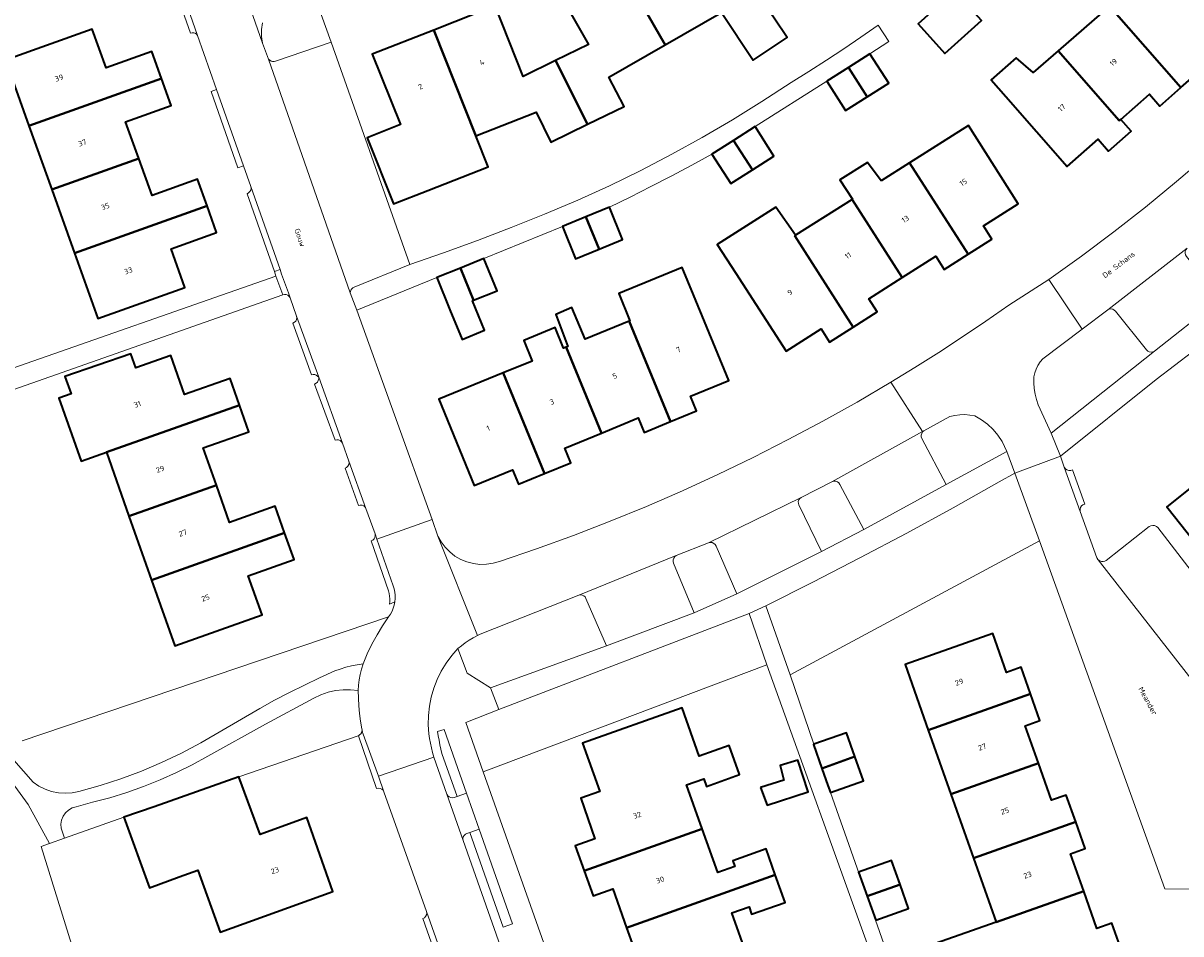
# Model space of a CAD drawing. Header units: metres. Extents: x 229229 to 231729, y 593167 to 595667.
# Tile 146 of 256: x 230780 to 230877, y 593669 to 593746. Entities that reach past the tile are written whole.
import ezdxf
from ezdxf.enums import TextEntityAlignment as Align

# ---------------------------------------------------------------- set-up
doc = ezdxf.new("R2010")
doc.units = ezdxf.units.M
for name, color, linetype, lineweight in [('B-WE-GR-GROENVOORZIENING-GV', 80, 'Continuous', 18), ('B-WE-OG-BEBOUWING-GV', 7, 'Continuous', 35), ('B-WE-OG-BEBOUWING-T18', 10, 'Continuous', 18), ('B-WE-OG-TERREIN_ERF-GV', 7, 'Continuous', 18), ('B-WE-OG-TOPOGRAFIE-T18', 10, 'Continuous', 18), ('B-WE-VH-VERHARDING_GESLOTEN-GV', 252, 'Continuous', 18), ('B-WE-VH-VERHARDING_OPEN-GV', 252, 'Continuous', 18), ('B-WE-VH-VERHARDING_TEGEL-GV', 252, 'Continuous', 18)]:
    doc.layers.add(name, color=color, linetype=linetype, lineweight=lineweight)
doc.styles.add('NLCS-ISO-M250-T18', font='NLCS-ISO.ttf', dxfattribs={"height": 0.45})

msp = doc.modelspace()

# ---------------------------------------------------------------- linework, layer by layer
at = {"layer": 'B-WE-GR-GROENVOORZIENING-GV'}
for points in [[(230799.646, 593745.928), (230799.571, 593745.357), (230799.572, 593744.781), (230799.647, 593744.21), (230800.16, 593742.861), (230800.252, 593742.772), (230800.363, 593742.709), (230800.487, 593742.675), (230800.615, 593742.674), (230800.739, 593742.705), (230805.41, 593744.301), (230804.196, 593747.61)], [(230776.918, 593686.085), (230780.393, 593682.144), (230780.875, 593681.823), (230781.394, 593681.567), (230781.941, 593681.381), (230782.509, 593681.266), (230783.086, 593681.225), (230783.664, 593681.259), (230784.232, 593681.367), (230786.007, 593681.864), (230787.758, 593682.435), (230789.484, 593683.081), (230791.181, 593683.799), (230792.846, 593684.59), (230794.475, 593685.45), (230799.425, 593688.348), (230800.657, 593689.025), (230801.901, 593689.678), (230803.158, 593690.306), (230804.427, 593690.91), (230805.707, 593691.49), (230806.171, 593691.654), (230806.641, 593691.796), (230807.118, 593691.916), (230807.6, 593692.014), (230808.086, 593692.09), (230808.437, 593692.919), (230808.827, 593693.73), (230809.255, 593694.521), (230809.721, 593695.291), (230810.224, 593696.038), (230779.466, 593685.63)], [(230803.435, 593604.876), (230802.008, 593609.345), (230781.08, 593676.75), (230781.758, 593676.99), (230779.989, 593680.288), (230777.484, 593683.675)]]:
    msp.add_lwpolyline(points, dxfattribs=at)
for points in [[(230874.502, 593718.341), (230874.37, 593718.275), (230874.223, 593718.253), (230874.077, 593718.278), (230873.946, 593718.346), (230873.842, 593718.451), (230871.237, 593721.693), (230871.135, 593721.797), (230871.006, 593721.865), (230870.862, 593721.891), (230870.718, 593721.872), (230870.586, 593721.81), (230868.443, 593720.196), (230865.129, 593717.702), (230864.908, 593717.438), (230864.721, 593717.149), (230864.57, 593716.839), (230864.458, 593716.514), (230864.385, 593716.177), (230864.378, 593715.697), (230864.412, 593715.218), (230864.487, 593714.744), (230864.602, 593714.278), (230864.756, 593713.824), (230865.84, 593711.459)], [(230859.435, 593712.901), (230859.019, 593712.982), (230858.597, 593713.018), (230858.173, 593713.007), (230857.753, 593712.95), (230857.342, 593712.847), (230855.157, 593711.653), (230855.047, 593711.56), (230854.971, 593711.438), (230854.934, 593711.298), (230854.941, 593711.154), (230854.991, 593711.019), (230857.016, 593707.142), (230862.118, 593709.909), (230861.72, 593710.761), (230861.372, 593711.292), (230860.964, 593711.779), (230860.5, 593712.213), (230859.988, 593712.589)], [(230864.862, 593702.417), (230862.787, 593708.098), (230861.48, 593707.372), (230857.61, 593705.195), (230853.714, 593703.064), (230849.793, 593700.979), (230845.848, 593698.941), (230841.879, 593696.949), (230843.934, 593691.164)], [(230848.11, 593707.156), (230848.018, 593707.28), (230847.892, 593707.37), (230847.745, 593707.418), (230847.59, 593707.418), (230847.443, 593707.37), (230844.853, 593706.068), (230844.738, 593705.976), (230844.656, 593705.854), (230844.616, 593705.712), (230844.622, 593705.565), (230844.672, 593705.427), (230846.557, 593701.513), (230850.108, 593703.359)], [(230837.713, 593701.98), (230837.631, 593702.109), (230837.514, 593702.207), (230837.372, 593702.265), (230837.22, 593702.278), (230837.071, 593702.244), (230834.375, 593701.178), (230834.25, 593701.095), (230834.157, 593700.976), (230834.105, 593700.835), (230834.1, 593700.684), (230834.143, 593700.54), (230835.876, 593696.375), (230839.469, 593697.973)], [(230826.787, 593697.575), (230826.716, 593697.702), (230826.61, 593697.802), (230826.478, 593697.865), (230826.334, 593697.885), (230826.19, 593697.86), (230817.912, 593694.576), (230817.684, 593694.464), (230817.335, 593694.275), (230816.995, 593694.07), (230816.665, 593693.85), (230816.346, 593693.614), (230816.038, 593693.363), (230816.812, 593691.319), (230818.781, 593690.087), (230828.512, 593693.603)], [(230819.489, 593688.244), (230816.708, 593687.175), (230818.175, 593683.026), (230841.978, 593691.999), (230840.481, 593696.315)], [(230807.666, 593686.047), (230807.688, 593686.055), (230807.797, 593686.115), (230807.887, 593686.199), (230807.955, 593686.304), (230807.994, 593686.421), (230808.003, 593686.545), (230807.991, 593686.631), (230807.877, 593687.267), (230807.789, 593687.907), (230807.726, 593688.551), (230807.688, 593689.196), (230807.675, 593689.842), (230807.04, 593689.911), (230806.402, 593689.909), (230805.767, 593689.837), (230805.144, 593689.696), (230804.541, 593689.486), (230803.965, 593689.211), (230799.894, 593687.023), (230795.057, 593684.345), (230793.75, 593683.62), (230792.414, 593682.951), (230791.052, 593682.338), (230789.664, 593681.783), (230788.255, 593681.286), (230786.826, 593680.849), (230785.38, 593680.472), (230783.991, 593680.09), (230783.658, 593679.987), (230783.357, 593679.813), (230783.101, 593679.577), (230782.903, 593679.29), (230782.774, 593678.967), (230782.719, 593678.623), (230782.742, 593678.276), (230783.017, 593677.436), (230788.019, 593679.206), (230790.55, 593680.09), (230797.66, 593682.6)], [(230814.903, 593686.585), (230814.336, 593686.416), (230814.395, 593686.042), (230814.462, 593685.67), (230814.536, 593685.299), (230814.617, 593684.93), (230814.705, 593684.562), (230815.975, 593680.959), (230816.777, 593681.242)], [(230820.633, 593670.251), (230817.839, 593678.216), (230817.04, 593677.935), (230819.844, 593669.974)]]:
    msp.add_lwpolyline(points, close=True, dxfattribs=at)
at = {"layer": 'B-WE-OG-BEBOUWING-GV'}
for points in [[(230833.43, 593744.06), (230838.16, 593746.77), (230840.83, 593742.77), (230843.68, 593744.68), (230842.6, 593746.3), (230839.2, 593751.21), (230836.65, 593749.55), (230833.5, 593755.09), (230828.68, 593752.36)], [(230826.92, 593737.4), (230830, 593738.9), (230828.7, 593741.35), (230833.43, 593744.06), (230828.68, 593752.36), (230823.86, 593749.62), (230827, 593744.09), (230824.25, 593742.75)], [(230870.741, 593747.323), (230876.721, 593740.486), (230878.5, 593742.05), (230877.63, 593743.04), (230880.23, 593745.34), (230875.15, 593751.17)], [(230857.334, 593748.234), (230854.678, 593745.839), (230856.922, 593743.349), (230859.998, 593746.122), (230857.754, 593748.612)], [(230814.02, 593745.3), (230817.56, 593736.42), (230822.62, 593738.41), (230823.85, 593735.89), (230826.92, 593737.4), (230824.25, 593742.75), (230821.51, 593741.41), (230819.18, 593747.33)], [(230876.721, 593740.486), (230870.741, 593747.323), (230866.438, 593743.567), (230871.556, 593737.701), (230871.68, 593737.81), (230874.08, 593739.92), (230874.95, 593738.93)], [(230780.039, 593737.269), (230791.16, 593741.246), (230790.35, 593743.51), (230786.52, 593742.13), (230785.36, 593745.39), (230778.07, 593742.79)], [(230817.56, 593736.42), (230814.02, 593745.3), (230808.86, 593743.27), (230811.22, 593737.37), (230808.42, 593736.26), (230810.64, 593730.71), (230813.52, 593731.84), (230818.578, 593733.824)], [(230850.63, 593743.32), (230848.824, 593742.173), (230850.399, 593739.709), (230852.2, 593740.85)], [(230862.03, 593739.72), (230867.17, 593733.85), (230869.79, 593736.15), (230870.66, 593735.15), (230872.56, 593736.82), (230871.68, 593737.81), (230871.556, 593737.701), (230866.438, 593743.567), (230864.334, 593741.731), (230862.905, 593742.987), (230860.795, 593741.124)], [(230847.01, 593741.02), (230848.57, 593738.55), (230850.399, 593739.709), (230848.824, 593742.173)], [(230781.952, 593731.907), (230789.254, 593734.518), (230788.14, 593737.61), (230791.97, 593738.98), (230791.16, 593741.246), (230780.039, 593737.269)], [(230839.185, 593736.045), (230840.761, 593733.584), (230842.57, 593734.73), (230841, 593737.2)], [(230858.86, 593726.488), (230860.86, 593727.76), (230860.16, 593728.86), (230863.08, 593730.73), (230858.9, 593737.28), (230853.957, 593734.145)], [(230840.761, 593733.584), (230839.185, 593736.045), (230837.37, 593734.89), (230838.94, 593732.43)], [(230789.254, 593734.518), (230781.952, 593731.907), (230783.854, 593726.574), (230794.99, 593730.554), (230794.19, 593732.79), (230790.37, 593731.42)], [(230851.576, 593732.635), (230850.427, 593734.192), (230848.112, 593732.737), (230849.161, 593731.103), (230849.132, 593731.085), (230853.335, 593724.529), (230856.15, 593726.32), (230856.85, 593725.21), (230858.86, 593726.488), (230853.957, 593734.145)], [(230844.392, 593728.079), (230844.315, 593728.03), (230849.23, 593720.372), (230851.24, 593721.65), (230850.54, 593722.75), (230853.335, 593724.529), (230849.132, 593731.085)], [(230783.854, 593726.574), (230785.81, 593721.09), (230793.13, 593723.7), (230791.97, 593726.95), (230795.79, 593728.32), (230794.99, 593730.554)], [(230826.79, 593729.627), (230827.904, 593726.923), (230829.86, 593727.72), (230828.76, 593730.43)], [(230849.23, 593720.372), (230844.315, 593728.03), (230844.392, 593728.079), (230842.716, 593730.439), (230837.801, 593727.31), (230839.38, 593724.9), (230843.59, 593718.34), (230846.53, 593720.21), (230847.23, 593719.1)], [(230827.904, 593726.923), (230826.79, 593729.627), (230824.81, 593728.82), (230825.91, 593726.11)], [(230816.25, 593725.325), (230817.356, 593722.615), (230819.33, 593723.42), (230818.23, 593726.13)], [(230817.356, 593722.615), (230816.25, 593725.325), (230814.27, 593724.52), (230815.38, 593721.81), (230816.39, 593719.336), (230818.286, 593720.109), (230817.277, 593722.583)], [(230835.82, 593723.07), (230834.881, 593725.36), (230829.548, 593723.173), (230830.487, 593720.882), (230830.411, 593720.851), (230833.885, 593712.432), (230836.08, 593713.34), (230835.58, 593714.56), (230838.79, 593715.89)], [(230825.12, 593718.681), (230828.094, 593711.472), (230831.17, 593712.74), (230831.68, 593711.52), (230833.885, 593712.432), (230830.411, 593720.851), (230826.731, 593719.342), (230825.601, 593722.004), (230824.252, 593721.423), (230825.281, 593718.747)], [(230828.094, 593711.472), (230825.12, 593718.681), (230824.915, 593718.597), (230824.198, 593720.344), (230821.591, 593719.245), (230822.275, 593717.514), (230819.845, 593716.517), (230823.32, 593708.073), (230825.52, 593708.98), (230825.01, 593710.2)], [(230786.548, 593709.856), (230797.722, 593713.809), (230796.93, 593716.06), (230793.09, 593714.71), (230791.94, 593717.97), (230789.024, 593716.941), (230788.605, 593718.114), (230783.058, 593716.229), (230783.575, 593714.772), (230782.549, 593714.41), (230784.42, 593709.105)], [(230819.845, 593716.517), (230814.44, 593714.3), (230817.42, 593707.06), (230820.63, 593708.39), (230821.13, 593707.17), (230823.32, 593708.073)], [(230797.722, 593713.809), (230786.548, 593709.856), (230788.438, 593704.495), (230795.776, 593707.093), (230794.67, 593710.22), (230798.51, 593711.57)], [(230885.552, 593702.059), (230880.108, 593708.909), (230875.54, 593705.27), (230880.97, 593698.41)], [(230801.5, 593703.081), (230800.71, 593705.32), (230796.88, 593703.97), (230795.776, 593707.093), (230788.438, 593704.495), (230790.333, 593699.122)], [(230790.333, 593699.122), (230792.28, 593693.6), (230799.61, 593696.2), (230798.45, 593699.48), (230802.29, 593700.84), (230801.5, 593703.081)], [(230864.109, 593689.564), (230863.32, 593691.8), (230862.08, 593691.36), (230860.93, 593694.64), (230853.58, 593692.03), (230855.527, 593686.523)], [(230857.424, 593681.157), (230864.774, 593683.758), (230863.67, 593686.88), (230864.9, 593687.32), (230864.109, 593689.564), (230855.527, 593686.523)], [(230826.643, 593674.717), (230836.55, 593678.245), (230835.24, 593681.92), (230836.68, 593682.43), (230836.9, 593681.8), (230839.69, 593682.79), (230838.82, 593685.23), (230836.298, 593684.334), (230834.86, 593688.381), (230826.512, 593685.415), (230827.95, 593681.368), (230826.35, 593680.8), (230827.55, 593677.4), (230825.9, 593676.82)], [(230846.593, 593683.308), (230849.358, 593684.303), (230848.647, 593686.303), (230845.921, 593685.337), (230845.878, 593685.322)], [(230847.1, 593681.882), (230847.31, 593681.29), (230850.08, 593682.27), (230849.358, 593684.303), (230846.593, 593683.308)], [(230841.429, 593681.711), (230841.994, 593680.213), (230845.443, 593681.339), (230844.584, 593683.998), (230843.087, 593683.555), (230843.411, 593682.333)], [(230857.424, 593681.157), (230859.323, 593675.782), (230867.905, 593678.816), (230867.11, 593681.06), (230865.88, 593680.63), (230864.774, 593683.758)], [(230790.55, 593680.09), (230788.019, 593679.206), (230790.148, 593673.274), (230792.65, 593674.2), (230794.23, 593674.77), (230796.09, 593669.57), (230805.56, 593672.96), (230803.36, 593679.18), (230799.44, 593677.75), (230797.66, 593682.6)], [(230830.202, 593669.919), (230842.686, 593674.377), (230841.914, 593676.549), (230839.121, 593675.556), (230839.29, 593675.08), (230837.86, 593674.57), (230836.55, 593678.245), (230826.643, 593674.717), (230827.39, 593672.6), (230829.04, 593673.19)], [(230859.323, 593675.782), (230861.227, 593670.398), (230868.577, 593672.993), (230867.47, 593676.14), (230868.7, 593676.57), (230867.905, 593678.816)], [(230850.399, 593672.568), (230853.16, 593673.56), (230852.45, 593675.58), (230849.68, 593674.6)], [(230840.354, 593667.488), (230839.04, 593671.18), (230840.48, 593671.69), (230840.7, 593671.06), (230843.51, 593672.06), (230842.686, 593674.377), (230830.202, 593669.919), (230831.36, 593666.66), (230829.72, 593666.08), (230830.47, 593663.97)], [(230853.16, 593673.56), (230850.399, 593672.568), (230851.11, 593670.56), (230853.87, 593671.54)], [(230868.577, 593672.993), (230861.227, 593670.398), (230854.063, 593667.866), (230855.143, 593664.811), (230862.307, 593667.342), (230863.17, 593664.9), (230871.78, 593667.96), (230870.92, 593670.3), (230869.68, 593669.86)]]:
    msp.add_lwpolyline(points, close=True, dxfattribs=at)
at = {"layer": 'B-WE-OG-TERREIN_ERF-GV'}
for points in [[(230875.15, 593751.17), (230880.23, 593745.34), (230877.63, 593743.04), (230878.5, 593742.05), (230876.721, 593740.486), (230874.95, 593738.93), (230874.08, 593739.92), (230871.68, 593737.81), (230872.56, 593736.82), (230870.66, 593735.15), (230869.79, 593736.15), (230867.17, 593733.85), (230862.03, 593739.72), (230860.795, 593741.124), (230862.905, 593742.987), (230864.334, 593741.731), (230866.438, 593743.567), (230870.741, 593747.323)], [(230778.07, 593742.79), (230785.36, 593745.39), (230786.52, 593742.13), (230790.35, 593743.51), (230791.16, 593741.246), (230791.97, 593738.98), (230788.14, 593737.61), (230789.254, 593734.518), (230790.37, 593731.42), (230794.19, 593732.79), (230794.99, 593730.554), (230795.79, 593728.32), (230791.97, 593726.95), (230793.13, 593723.7), (230785.81, 593721.09), (230783.854, 593726.574), (230781.952, 593731.907), (230780.039, 593737.269)], [(230850.427, 593734.192), (230851.576, 593732.635), (230853.957, 593734.145), (230858.9, 593737.28), (230863.08, 593730.73), (230860.16, 593728.86), (230860.86, 593727.76), (230858.86, 593726.488), (230856.85, 593725.21), (230856.15, 593726.32), (230853.335, 593724.529), (230850.54, 593722.75), (230851.24, 593721.65), (230849.23, 593720.372), (230847.23, 593719.1), (230846.53, 593720.21), (230843.59, 593718.34), (230839.38, 593724.9), (230837.801, 593727.31), (230842.716, 593730.439), (230844.392, 593728.079), (230849.132, 593731.085), (230849.161, 593731.103), (230848.112, 593732.737)], [(230819.845, 593716.517), (230822.275, 593717.514), (230821.591, 593719.245), (230824.198, 593720.344), (230824.915, 593718.597), (230825.12, 593718.681), (230825.281, 593718.747), (230824.252, 593721.423), (230825.601, 593722.004), (230826.731, 593719.342), (230830.411, 593720.851), (230830.487, 593720.882), (230829.548, 593723.173), (230834.881, 593725.36), (230835.82, 593723.07), (230838.79, 593715.89), (230835.58, 593714.56), (230836.08, 593713.34), (230833.885, 593712.432), (230831.68, 593711.52), (230831.17, 593712.74), (230828.094, 593711.472), (230825.01, 593710.2), (230825.52, 593708.98), (230823.32, 593708.073), (230821.13, 593707.17), (230820.63, 593708.39), (230817.42, 593707.06), (230814.44, 593714.3)], [(230899.04, 593712.8), (230894.446, 593709.142), (230892.103, 593707.276), (230893.233, 593705.731), (230891.024, 593704.045), (230889.879, 593705.505), (230885.552, 593702.059), (230880.97, 593698.41), (230875.54, 593705.27), (230880.108, 593708.909), (230884.56, 593712.455), (230889.035, 593716.019), (230893.58, 593719.64)], [(230786.548, 593709.856), (230784.42, 593709.105), (230782.549, 593714.41), (230783.575, 593714.772), (230783.058, 593716.229), (230788.605, 593718.114), (230789.024, 593716.941), (230791.94, 593717.97), (230793.09, 593714.71), (230796.93, 593716.06), (230797.722, 593713.809), (230798.51, 593711.57), (230794.67, 593710.22), (230795.776, 593707.093), (230796.88, 593703.97), (230800.71, 593705.32), (230801.5, 593703.081), (230802.29, 593700.84), (230798.45, 593699.48), (230799.61, 593696.2), (230792.28, 593693.6), (230790.333, 593699.122), (230788.438, 593704.495)], [(230841.429, 593681.711), (230843.411, 593682.333), (230843.087, 593683.555), (230844.584, 593683.998), (230845.443, 593681.339), (230841.994, 593680.213)], [(230853.16, 593673.56), (230853.87, 593671.54), (230851.11, 593670.56), (230850.399, 593672.568), (230849.68, 593674.6), (230852.45, 593675.58)]]:
    msp.add_lwpolyline(points, close=True, dxfattribs=at)
for points in [[(230842.6, 593746.3), (230843.68, 593744.68), (230840.83, 593742.77), (230838.16, 593746.77), (230833.43, 593744.06), (230828.7, 593741.35), (230830, 593738.9), (230826.92, 593737.4), (230823.85, 593735.89), (230822.62, 593738.41), (230817.56, 593736.42), (230818.578, 593733.824), (230813.52, 593731.84), (230810.64, 593730.71), (230808.42, 593736.26), (230811.22, 593737.37), (230808.86, 593743.27), (230814.02, 593745.3), (230819.18, 593747.33), (230821.51, 593741.41), (230824.25, 593742.75), (230827, 593744.09), (230823.86, 593749.62)], [(230859.998, 593746.122), (230856.922, 593743.349), (230854.678, 593745.839), (230857.334, 593748.234)], [(230777.542, 593716.528), (230800.777, 593724.654), (230800.643, 593725.035), (230798.346, 593731.569), (230798.48, 593731.634), (230798.587, 593731.738), (230798.657, 593731.869), (230798.684, 593732.015), (230798.665, 593732.163), (230798.048, 593733.917), (230797.577, 593733.751), (230795.322, 593740.16), (230795.793, 593740.326), (230794.197, 593744.863), (230794.108, 593744.963), (230793.996, 593745.036), (230793.867, 593745.074), (230793.733, 593745.076), (230793.604, 593745.041), (230792.62, 593747.839)], [(230804.196, 593747.61), (230805.41, 593744.301), (230811.997, 593725.61), (230814.849, 593726.607), (230817.686, 593727.646), (230820.507, 593728.728), (230823.312, 593729.853), (230826.099, 593731.019), (230828.761, 593732.237), (230831.392, 593733.522), (230833.99, 593734.873), (230836.553, 593736.288), (230839.079, 593737.768), (230841.567, 593739.311), (230844.016, 593740.916), (230845.5, 593741.835), (230846.971, 593742.774), (230848.43, 593743.733), (230849.875, 593744.711), (230851.308, 593745.708), (230852.211, 593744.352), (230850.63, 593743.32), (230852.2, 593740.85), (230850.399, 593739.709), (230848.57, 593738.55), (230847.01, 593741.02), (230841, 593737.2), (230842.57, 593734.73), (230840.761, 593733.584), (230838.94, 593732.43), (230837.37, 593734.89), (230835.667, 593733.961), (230833.955, 593733.05), (230832.233, 593732.158), (230830.501, 593731.285), (230828.76, 593730.43), (230829.86, 593727.72), (230827.904, 593726.923), (230825.91, 593726.11), (230824.81, 593728.82), (230818.23, 593726.13), (230819.33, 593723.42), (230817.356, 593722.615), (230817.277, 593722.583), (230818.286, 593720.109), (230816.39, 593719.336), (230815.38, 593721.81), (230814.27, 593724.52), (230807.571, 593721.78), (230813.873, 593704.207), (230814.37, 593702.821), (230814.638, 593702.331), (230814.97, 593701.882), (230815.359, 593701.481), (230815.8, 593701.138), (230816.283, 593700.857), (230816.799, 593700.645), (230817.34, 593700.505), (230817.895, 593700.439), (230818.453, 593700.449), (230819.005, 593700.535), (230819.54, 593700.695), (230822.655, 593701.755), (230825.749, 593702.877), (230828.819, 593704.063), (230831.864, 593705.31), (230834.883, 593706.62), (230837.874, 593707.99), (230840.838, 593709.422), (230843.771, 593710.913), (230846.674, 593712.463), (230849.544, 593714.073), (230852.381, 593715.74), (230854.401, 593716.975), (230856.402, 593718.24), (230858.385, 593719.534), (230860.349, 593720.857), (230862.293, 593722.208), (230865.642, 593724.371), (230868.392, 593726.332), (230871.096, 593728.355), (230873.755, 593730.438), (230876.365, 593732.581), (230878.927, 593734.782)], [(230779.466, 593685.63), (230810.224, 593696.038), (230810.382, 593696.264), (230810.516, 593696.505), (230810.624, 593696.759), (230810.705, 593697.022), (230810.759, 593697.293), (230810.315, 593697.104), (230810.334, 593697.326), (230810.334, 593697.549), (230810.316, 593697.771), (230810.279, 593697.991), (230810.224, 593698.207), (230808.764, 593702.412), (230808.9, 593702.476), (230809.009, 593702.579), (230809.081, 593702.711), (230809.108, 593702.858), (230809.088, 593703.007), (230808.328, 593705.12), (230808.25, 593705.247), (230808.136, 593705.343), (230807.998, 593705.399), (230807.85, 593705.41), (230807.705, 593705.374), (230806.573, 593708.523), (230806.707, 593708.588), (230806.815, 593708.691), (230806.885, 593708.822), (230806.911, 593708.969), (230806.891, 593709.116), (230806.353, 593710.613), (230806.275, 593710.74), (230806.161, 593710.836), (230806.023, 593710.892), (230805.875, 593710.903), (230805.73, 593710.868), (230804.022, 593715.585), (230804.146, 593715.653), (230804.247, 593715.751), (230804.32, 593715.872), (230804.359, 593716.008), (230804.362, 593716.149), (230804.272, 593716.254), (230804.158, 593716.332), (230804.028, 593716.377), (230803.89, 593716.387), (230803.755, 593716.361), (230802.193, 593720.704), (230802.327, 593720.769), (230802.434, 593720.872), (230802.505, 593721.003), (230802.531, 593721.15), (230802.511, 593721.297), (230801.966, 593722.815), (230801.888, 593722.941), (230801.775, 593723.037), (230801.638, 593723.094), (230801.49, 593723.105), (230801.346, 593723.071), (230773.739, 593713.364)], [(230877.73, 593718.313), (230874.663, 593715.962), (230866.615, 593709.514), (230866.942, 593708.606), (230867.031, 593708.467), (230867.162, 593708.367), (230867.318, 593708.317), (230867.483, 593708.323), (230867.636, 593708.384), (230868.652, 593705.51), (230868.501, 593705.453), (230868.377, 593705.35), (230868.294, 593705.212), (230868.26, 593705.054), (230868.279, 593704.894), (230869.682, 593701.001), (230869.698, 593700.961), (230869.718, 593700.922), (230869.741, 593700.886), (230869.768, 593700.851), (230869.797, 593700.819), (230869.913, 593700.731), (230870.049, 593700.681), (230870.194, 593700.672), (230870.335, 593700.705), (230870.461, 593700.777), (230874.075, 593703.612), (230874.213, 593703.688), (230874.367, 593703.718), (230874.523, 593703.699), (230874.666, 593703.632), (230874.78, 593703.524), (230886.066, 593688.861)], [(230888.028, 593673.021), (230875.373, 593673.2), (230864.862, 593702.417), (230843.934, 593691.164), (230845.921, 593685.337), (230848.647, 593686.303), (230849.358, 593684.303), (230850.08, 593682.27), (230847.31, 593681.29), (230856.76, 593654.455), (230860.48, 593655.764), (230861.807, 593652.098), (230867.325, 593653.984), (230869.902, 593646.978), (230877.67, 593647.01)], [(230854.063, 593667.866), (230861.227, 593670.398), (230859.323, 593675.782), (230857.424, 593681.157), (230855.527, 593686.523), (230853.58, 593692.03), (230860.93, 593694.64), (230862.08, 593691.36), (230863.32, 593691.8), (230864.109, 593689.564), (230864.9, 593687.32), (230863.67, 593686.88), (230864.774, 593683.758), (230865.88, 593680.63), (230867.11, 593681.06), (230867.905, 593678.816), (230868.7, 593676.57), (230867.47, 593676.14), (230868.577, 593672.993), (230869.68, 593669.86), (230870.92, 593670.3), (230871.78, 593667.96)], [(230850.666, 593667.809), (230841.978, 593691.999), (230818.175, 593683.026), (230831.979, 593643.974)], [(230831.36, 593666.66), (230830.202, 593669.919), (230829.04, 593673.19), (230827.39, 593672.6), (230826.643, 593674.717), (230825.9, 593676.82), (230827.55, 593677.4), (230826.35, 593680.8), (230827.95, 593681.368), (230826.512, 593685.415), (230834.86, 593688.381), (230836.298, 593684.334), (230838.82, 593685.23), (230839.69, 593682.79), (230836.9, 593681.8), (230836.68, 593682.43), (230835.24, 593681.92), (230836.55, 593678.245), (230837.86, 593674.57), (230839.29, 593675.08), (230839.121, 593675.556), (230841.914, 593676.549), (230842.686, 593674.377), (230843.51, 593672.06), (230840.7, 593671.06), (230840.48, 593671.69), (230839.04, 593671.18), (230840.354, 593667.488)], [(230814.521, 593666.647), (230813.106, 593670.706), (230813.234, 593670.773), (230813.335, 593670.876), (230813.401, 593671.004), (230813.426, 593671.146), (230813.406, 593671.289), (230809.841, 593681.352), (230809.763, 593681.479), (230809.65, 593681.575), (230809.512, 593681.632), (230809.364, 593681.644), (230809.219, 593681.609), (230807.688, 593686.055), (230807.666, 593686.047), (230797.66, 593682.6), (230799.44, 593677.75), (230803.36, 593679.18), (230805.56, 593672.96), (230796.09, 593669.57), (230794.23, 593674.77), (230792.65, 593674.2), (230790.148, 593673.274), (230788.019, 593679.206), (230783.017, 593677.436), (230781.758, 593676.99), (230781.08, 593676.75), (230802.008, 593609.345)]]:
    msp.add_lwpolyline(points, dxfattribs=at)
at = {"layer": 'B-WE-VH-VERHARDING_GESLOTEN-GV'}
for points in [[(230792.98, 593748.321), (230794.197, 593744.863), (230795.793, 593740.326), (230798.048, 593733.917), (230798.665, 593732.163), (230801.115, 593725.201), (230801.249, 593724.819), (230801.815, 593723.236), (230801.966, 593722.815), (230802.511, 593721.297), (230804.362, 593716.149), (230806.353, 593710.613), (230806.891, 593709.116), (230808.328, 593705.12), (230809.088, 593703.007), (230809.247, 593702.548), (230813.873, 593704.207), (230807.571, 593721.78), (230807.015, 593723.236), (230800.16, 593742.861), (230799.647, 593744.21), (230796.297, 593753.85)], [(230796.297, 593753.85), (230799.647, 593744.21), (230799.572, 593744.781), (230799.571, 593745.357), (230799.646, 593745.928)], [(230777.484, 593683.675), (230779.989, 593680.288), (230781.758, 593676.99), (230783.017, 593677.436), (230782.742, 593678.276), (230782.719, 593678.623), (230782.774, 593678.967), (230782.903, 593679.29), (230783.101, 593679.577), (230783.357, 593679.813), (230783.658, 593679.987), (230783.991, 593680.09), (230785.38, 593680.472), (230786.826, 593680.849), (230788.255, 593681.286), (230789.664, 593681.783), (230791.052, 593682.338), (230792.414, 593682.951), (230793.75, 593683.62), (230795.057, 593684.345), (230799.894, 593687.023), (230803.965, 593689.211), (230804.541, 593689.486), (230805.144, 593689.696), (230805.767, 593689.837), (230806.402, 593689.909), (230807.04, 593689.911), (230807.675, 593689.842), (230807.711, 593690.299), (230807.771, 593690.753), (230807.853, 593691.204), (230807.958, 593691.65), (230808.086, 593692.09), (230807.6, 593692.014), (230807.118, 593691.916), (230806.641, 593691.796), (230806.171, 593691.654), (230805.707, 593691.49), (230804.427, 593690.91), (230803.158, 593690.306), (230801.901, 593689.678), (230800.657, 593689.025), (230799.425, 593688.348), (230794.475, 593685.45), (230792.846, 593684.59), (230791.181, 593683.799), (230789.484, 593683.081), (230787.758, 593682.435), (230786.007, 593681.864), (230784.232, 593681.367), (230783.664, 593681.259), (230783.086, 593681.225), (230782.509, 593681.266), (230781.941, 593681.381), (230781.394, 593681.567), (230780.875, 593681.823), (230780.393, 593682.144), (230776.918, 593686.085)]]:
    msp.add_lwpolyline(points, dxfattribs=at)
msp.add_lwpolyline([(230822.989, 593644.244), (230824.604, 593639.684), (230827.381, 593631.846), (230831.788, 593633.459), (230831.802, 593633.488), (230830.093, 593638.604), (230828.852, 593642.132), (230816.482, 593677.262), (230815.118, 593681.134), (230814.019, 593684.253), (230809.382, 593682.647), (230809.841, 593681.352), (230813.406, 593671.289), (230815.142, 593666.39), (230818.001, 593658.32), (230820.141, 593652.282)], close=True, dxfattribs=at)
at = {"layer": 'B-WE-VH-VERHARDING_OPEN-GV'}
for points in [[(230792.98, 593748.321), (230792.969, 593748.191), (230792.922, 593748.07), (230792.844, 593747.966), (230792.741, 593747.887), (230792.62, 593747.839), (230793.604, 593745.041), (230793.733, 593745.076), (230793.867, 593745.074), (230793.996, 593745.036), (230794.108, 593744.963), (230794.197, 593744.863)], [(230805.41, 593744.301), (230800.739, 593742.705), (230800.615, 593742.674), (230800.487, 593742.675), (230800.363, 593742.709), (230800.252, 593742.772), (230800.16, 593742.861), (230807.015, 593723.236), (230807.026, 593723.361), (230807.069, 593723.478), (230807.141, 593723.581), (230807.237, 593723.662), (230807.35, 593723.715), (230811.997, 593725.61)], [(230798.048, 593733.917), (230795.793, 593740.326), (230795.322, 593740.16), (230797.577, 593733.751)], [(230769.216, 593713.337), (230770.245, 593710.7), (230776.328, 593694.162), (230777.892, 593694.737), (230774.031, 593704.995), (230772.501, 593709.387), (230771.401, 593712.55), (230773.739, 593713.364), (230801.346, 593723.071), (230800.777, 593724.654), (230777.542, 593716.528), (230771.357, 593733.758), (230769.821, 593733.228), (230775.909, 593715.864), (230773.192, 593714.889)], [(230798.665, 593732.163), (230798.684, 593732.015), (230798.657, 593731.869), (230798.587, 593731.738), (230798.48, 593731.634), (230798.346, 593731.569), (230800.643, 593725.035), (230801.115, 593725.201)], [(230879.696, 593722.442), (230879.792, 593722.557), (230879.847, 593722.697), (230879.855, 593722.846), (230879.817, 593722.991), (230879.736, 593723.117), (230877.189, 593726.289), (230877.112, 593726.423), (230877.079, 593726.574), (230877.094, 593726.727), (230877.156, 593726.869), (230877.257, 593726.985), (230870.586, 593721.81), (230870.718, 593721.872), (230870.862, 593721.891), (230871.006, 593721.865), (230871.135, 593721.797), (230871.237, 593721.693), (230873.842, 593718.451), (230873.946, 593718.346), (230874.077, 593718.278), (230874.223, 593718.253), (230874.37, 593718.275), (230874.502, 593718.341)], [(230801.249, 593724.819), (230801.115, 593725.201), (230800.643, 593725.035), (230800.777, 593724.654), (230801.346, 593723.071), (230801.49, 593723.105), (230801.638, 593723.094), (230801.775, 593723.037), (230801.888, 593722.941), (230801.966, 593722.815), (230801.815, 593723.236)], [(230864.385, 593716.177), (230864.458, 593716.514), (230864.57, 593716.839), (230864.721, 593717.149), (230864.908, 593717.438), (230865.129, 593717.702), (230868.443, 593720.196), (230865.642, 593724.371), (230862.293, 593722.208), (230860.349, 593720.857), (230858.385, 593719.534), (230856.402, 593718.24), (230854.401, 593716.975), (230852.381, 593715.74), (230855.039, 593711.587), (230855.157, 593711.653), (230857.342, 593712.847), (230857.753, 593712.95), (230858.173, 593713.007), (230858.597, 593713.018), (230859.019, 593712.982), (230859.435, 593712.901), (230859.988, 593712.589), (230860.5, 593712.213), (230860.964, 593711.779), (230861.372, 593711.292), (230861.72, 593710.761), (230862.118, 593709.909), (230862.787, 593708.098), (230866.615, 593709.514), (230865.84, 593711.459), (230864.756, 593713.824), (230864.602, 593714.278), (230864.487, 593714.744), (230864.412, 593715.218), (230864.378, 593715.697)], [(230802.511, 593721.297), (230802.531, 593721.15), (230802.505, 593721.003), (230802.434, 593720.872), (230802.327, 593720.769), (230802.193, 593720.704), (230803.755, 593716.361), (230803.89, 593716.387), (230804.028, 593716.377), (230804.158, 593716.332), (230804.272, 593716.254), (230804.362, 593716.149)], [(230804.362, 593716.149), (230804.359, 593716.008), (230804.32, 593715.872), (230804.247, 593715.751), (230804.146, 593715.653), (230804.022, 593715.585), (230805.73, 593710.868), (230805.875, 593710.903), (230806.023, 593710.892), (230806.161, 593710.836), (230806.275, 593710.74), (230806.353, 593710.613)], [(230844.853, 593706.068), (230847.443, 593707.37), (230855.039, 593711.587), (230852.381, 593715.74), (230849.544, 593714.073), (230846.674, 593712.463), (230843.771, 593710.913), (230840.838, 593709.422), (230837.874, 593707.99), (230834.883, 593706.62), (230831.864, 593705.31), (230828.819, 593704.063), (230825.749, 593702.877), (230822.655, 593701.755), (230819.54, 593700.695), (230819.005, 593700.535), (230818.453, 593700.449), (230817.895, 593700.439), (230817.34, 593700.505), (230816.799, 593700.645), (230816.283, 593700.857), (230815.8, 593701.138), (230815.359, 593701.481), (230814.97, 593701.882), (230814.638, 593702.331), (230814.37, 593702.821), (230817.684, 593694.464), (230817.912, 593694.576), (230826.19, 593697.86), (230834.375, 593701.178), (230837.071, 593702.244)], [(230854.991, 593711.019), (230854.941, 593711.154), (230854.934, 593711.298), (230854.971, 593711.438), (230855.047, 593711.56), (230855.157, 593711.653), (230855.039, 593711.587), (230847.443, 593707.37), (230847.59, 593707.418), (230847.745, 593707.418), (230847.892, 593707.37), (230848.018, 593707.28), (230848.11, 593707.156), (230850.108, 593703.359), (230857.016, 593707.142)], [(230861.48, 593707.372), (230862.787, 593708.098), (230862.118, 593709.909), (230857.016, 593707.142), (230850.108, 593703.359), (230846.557, 593701.513), (230839.469, 593697.973), (230835.876, 593696.375), (230828.512, 593693.603), (230818.781, 593690.087), (230819.489, 593688.244), (230840.481, 593696.315), (230841.879, 593696.949), (230845.848, 593698.941), (230849.793, 593700.979), (230853.714, 593703.064), (230857.61, 593705.195)], [(230806.891, 593709.116), (230806.911, 593708.969), (230806.885, 593708.822), (230806.815, 593708.691), (230806.707, 593708.588), (230806.573, 593708.523), (230807.705, 593705.374), (230807.85, 593705.41), (230807.998, 593705.399), (230808.136, 593705.343), (230808.25, 593705.247), (230808.328, 593705.12)], [(230867.636, 593708.384), (230867.483, 593708.323), (230867.318, 593708.317), (230867.162, 593708.367), (230867.031, 593708.467), (230866.942, 593708.606), (230868.279, 593704.894), (230868.26, 593705.054), (230868.294, 593705.212), (230868.377, 593705.35), (230868.501, 593705.453), (230868.652, 593705.51)], [(230844.672, 593705.427), (230844.622, 593705.565), (230844.616, 593705.712), (230844.656, 593705.854), (230844.738, 593705.976), (230844.853, 593706.068), (230837.071, 593702.244), (230837.22, 593702.278), (230837.372, 593702.265), (230837.514, 593702.207), (230837.631, 593702.109), (230837.713, 593701.98), (230839.469, 593697.973), (230846.557, 593701.513)], [(230817.684, 593694.464), (230814.37, 593702.821), (230813.873, 593704.207), (230809.247, 593702.548), (230810.602, 593698.648), (230810.69, 593698.386), (230810.749, 593698.117), (230810.781, 593697.843), (230810.784, 593697.568), (230810.759, 593697.293), (230810.705, 593697.022), (230810.624, 593696.759), (230810.516, 593696.505), (230810.382, 593696.264), (230810.224, 593696.038), (230809.721, 593695.291), (230809.255, 593694.521), (230808.827, 593693.73), (230808.437, 593692.919), (230808.086, 593692.09), (230807.958, 593691.65), (230807.853, 593691.204), (230807.771, 593690.753), (230807.711, 593690.299), (230807.675, 593689.842), (230807.688, 593689.196), (230807.726, 593688.551), (230807.789, 593687.907), (230807.877, 593687.267), (230807.991, 593686.631), (230808.003, 593686.545), (230808.016, 593686.473), (230808.031, 593686.402), (230808.048, 593686.332), (230808.068, 593686.262), (230808.091, 593686.193), (230809.382, 593682.647), (230814.019, 593684.253), (230813.919, 593684.638), (230813.828, 593685.026), (230813.746, 593685.416), (230813.674, 593685.807), (230813.61, 593686.2), (230813.557, 593686.979), (230813.572, 593687.76), (230813.656, 593688.536), (230813.807, 593689.302), (230814.025, 593690.052), (230814.308, 593690.78), (230814.654, 593691.48), (230815.059, 593692.148), (230815.522, 593692.777), (230816.038, 593693.363), (230816.346, 593693.614), (230816.665, 593693.85), (230816.995, 593694.07), (230817.335, 593694.275)], [(230874.78, 593703.524), (230874.666, 593703.632), (230874.523, 593703.699), (230874.367, 593703.718), (230874.213, 593703.688), (230874.075, 593703.612), (230870.461, 593700.777), (230870.335, 593700.705), (230870.194, 593700.672), (230870.049, 593700.681), (230869.913, 593700.731), (230869.797, 593700.819), (230882.263, 593684.847), (230882.242, 593684.969), (230882.25, 593685.093), (230882.287, 593685.211), (230882.352, 593685.317), (230882.44, 593685.405), (230885.956, 593688.203), (230886.061, 593688.307), (230886.128, 593688.438), (230886.153, 593688.583), (230886.131, 593688.729), (230886.066, 593688.861)], [(230809.247, 593702.548), (230809.088, 593703.007), (230809.108, 593702.858), (230809.081, 593702.711), (230809.009, 593702.579), (230808.9, 593702.476), (230808.764, 593702.412), (230810.224, 593698.207), (230810.279, 593697.991), (230810.316, 593697.771), (230810.334, 593697.549), (230810.334, 593697.326), (230810.315, 593697.104), (230810.759, 593697.293), (230810.784, 593697.568), (230810.781, 593697.843), (230810.749, 593698.117), (230810.69, 593698.386), (230810.602, 593698.648)], [(230834.143, 593700.54), (230834.1, 593700.684), (230834.105, 593700.835), (230834.157, 593700.976), (230834.25, 593701.095), (230834.375, 593701.178), (230826.19, 593697.86), (230826.334, 593697.885), (230826.478, 593697.865), (230826.61, 593697.802), (230826.716, 593697.702), (230826.787, 593697.575), (230828.512, 593693.603), (230835.876, 593696.375)], [(230808.091, 593686.193), (230808.068, 593686.262), (230808.048, 593686.332), (230808.031, 593686.402), (230808.016, 593686.473), (230808.003, 593686.545), (230807.994, 593686.421), (230807.955, 593686.304), (230807.887, 593686.199), (230807.797, 593686.115), (230807.688, 593686.055), (230809.219, 593681.609), (230809.364, 593681.644), (230809.512, 593681.632), (230809.65, 593681.575), (230809.763, 593681.479), (230809.841, 593681.352), (230809.382, 593682.647)], [(230816.777, 593681.242), (230815.975, 593680.959), (230815.739, 593680.876), (230815.594, 593680.842), (230815.446, 593680.853), (230815.309, 593680.91), (230815.196, 593681.007), (230815.118, 593681.134), (230816.482, 593677.262), (230816.463, 593677.409), (230816.49, 593677.556), (230816.562, 593677.686), (230816.67, 593677.788), (230816.804, 593677.852), (230817.04, 593677.935), (230817.839, 593678.216)], [(230813.406, 593671.289), (230813.426, 593671.146), (230813.401, 593671.004), (230813.335, 593670.876), (230813.234, 593670.773), (230813.106, 593670.706), (230814.521, 593666.647), (230814.666, 593666.682), (230814.814, 593666.67), (230814.951, 593666.613), (230815.064, 593666.517), (230815.142, 593666.39)]]:
    msp.add_lwpolyline(points, close=True, dxfattribs=at)
for points in [[(230878.927, 593734.782), (230876.365, 593732.581), (230873.755, 593730.438), (230871.096, 593728.355), (230868.392, 593726.332), (230865.642, 593724.371), (230868.443, 593720.196), (230870.586, 593721.81), (230877.257, 593726.985)], [(230879.696, 593722.442), (230874.502, 593718.341), (230865.84, 593711.459), (230866.615, 593709.514), (230874.663, 593715.962), (230877.73, 593718.313)], [(230882.263, 593684.847), (230869.797, 593700.819), (230869.768, 593700.851), (230869.741, 593700.886), (230869.718, 593700.922), (230869.698, 593700.961), (230869.682, 593701.001), (230868.279, 593704.894), (230866.942, 593708.606), (230866.615, 593709.514), (230862.787, 593708.098), (230864.862, 593702.417), (230875.373, 593673.2), (230888.028, 593673.021)], [(230856.76, 593654.455), (230847.31, 593681.29), (230847.1, 593681.882), (230846.593, 593683.308), (230845.878, 593685.322), (230845.921, 593685.337), (230843.934, 593691.164), (230841.879, 593696.949), (230840.481, 593696.315), (230841.978, 593691.999), (230850.666, 593667.809)], [(230831.979, 593643.974), (230818.175, 593683.026), (230816.708, 593687.175), (230819.489, 593688.244), (230818.781, 593690.087), (230816.812, 593691.319), (230816.038, 593693.363), (230815.522, 593692.777), (230815.059, 593692.148), (230814.654, 593691.48), (230814.308, 593690.78), (230814.025, 593690.052), (230813.807, 593689.302), (230813.656, 593688.536), (230813.572, 593687.76), (230813.557, 593686.979), (230813.61, 593686.2), (230813.674, 593685.807), (230813.746, 593685.416), (230813.828, 593685.026), (230813.919, 593684.638), (230814.019, 593684.253), (230815.118, 593681.134), (230815.196, 593681.007), (230815.309, 593680.91), (230815.446, 593680.853), (230815.594, 593680.842), (230815.739, 593680.876), (230815.975, 593680.959), (230814.705, 593684.562), (230814.617, 593684.93), (230814.536, 593685.299), (230814.462, 593685.67), (230814.395, 593686.042), (230814.336, 593686.416), (230814.903, 593686.585), (230816.777, 593681.242), (230817.839, 593678.216), (230820.633, 593670.251), (230819.844, 593669.974), (230817.04, 593677.935), (230816.804, 593677.852), (230816.67, 593677.788), (230816.562, 593677.686), (230816.49, 593677.556), (230816.463, 593677.409), (230816.482, 593677.262), (230828.852, 593642.132)]]:
    msp.add_lwpolyline(points, dxfattribs=at)
at = {"layer": 'B-WE-VH-VERHARDING_TEGEL-GV'}
msp.add_lwpolyline([(230847.01, 593741.02), (230848.824, 593742.173), (230850.63, 593743.32), (230852.211, 593744.352), (230851.308, 593745.708), (230849.875, 593744.711), (230848.43, 593743.733), (230846.971, 593742.774), (230845.5, 593741.835), (230844.016, 593740.916), (230841.567, 593739.311), (230839.079, 593737.768), (230836.553, 593736.288), (230833.99, 593734.873), (230831.392, 593733.522), (230828.761, 593732.237), (230826.099, 593731.019), (230823.312, 593729.853), (230820.507, 593728.728), (230817.686, 593727.646), (230814.849, 593726.607), (230811.997, 593725.61), (230807.35, 593723.715), (230807.237, 593723.662), (230807.141, 593723.581), (230807.069, 593723.478), (230807.026, 593723.361), (230807.015, 593723.236), (230807.571, 593721.78), (230814.27, 593724.52), (230816.25, 593725.325), (230818.23, 593726.13), (230824.81, 593728.82), (230826.79, 593729.627), (230828.76, 593730.43), (230830.501, 593731.285), (230832.233, 593732.158), (230833.955, 593733.05), (230835.667, 593733.961), (230837.37, 593734.89), (230839.185, 593736.045), (230841, 593737.2)], close=True, dxfattribs=at)

# ---------------------------------------------------------------- texts
at = {"layer": 'B-WE-OG-BEBOUWING-T18', "style": 'NLCS-ISO-M250-T18'}
for s, rotation, p in [('4', 27.3, (230818.064, 593742.593)), ('19', 41.1, (230871.063, 593742.594)), ('39', 19.6, (230782.573, 593741.291)), ('2', 27.3, (230812.904, 593740.563)), ('17', 41.2, (230866.724, 593738.781)), ('37', 19.8, (230784.526, 593735.84)), ('15', 32.4, (230858.463, 593732.523)), ('35', 19.8, (230786.45, 593730.498)), ('13', 32.3, (230853.596, 593729.436)), ('11', 32.3, (230848.783, 593726.373)), ('33', 19.6, (230788.383, 593725.1)), ('9', 32.6, (230843.909, 593723.283)), ('7', 22.3, (230834.555, 593718.465)), ('5', 22.2, (230829.213, 593716.26)), ('31', 19.4, (230789.141, 593713.88)), ('3', 22.8, (230823.93, 593714.082)), ('1', 22.3, (230818.587, 593711.873)), ('29', 19.4, (230791.058, 593708.438)), ('27', 19.4, (230792.954, 593703.076)), ('25', 19.4, (230794.863, 593697.626)), ('29', 19.3, (230858.122, 593690.558)), ('27', 19.4, (230860.054, 593685.109)), ('32', 19.4, (230831.092, 593679.383)), ('25', 19.4, (230861.953, 593679.736)), ('23', 19.4, (230800.689, 593674.736)), ('30', 19.5, (230833.015, 593673.95)), ('23', 19.3, (230863.856, 593674.361))]:
    msp.add_text(s, height=0.45, rotation=rotation, dxfattribs=at).set_placement(p, align=Align.MIDDLE)
at = {"layer": 'B-WE-OG-TOPOGRAFIE-T18', "style": 'NLCS-ISO-M250-T18'}
for s, rotation, p in [('Gouw', 289.3, (230802.785, 593727.875)), ('De Schans', 37.3, (230871.502, 593725.61)), ('Meander', 298.9, (230873.959, 593688.972))]:
    msp.add_text(s, height=0.45, rotation=rotation, dxfattribs=at).set_placement(p, align=Align.MIDDLE)

doc.saveas('drawing.dxf')
